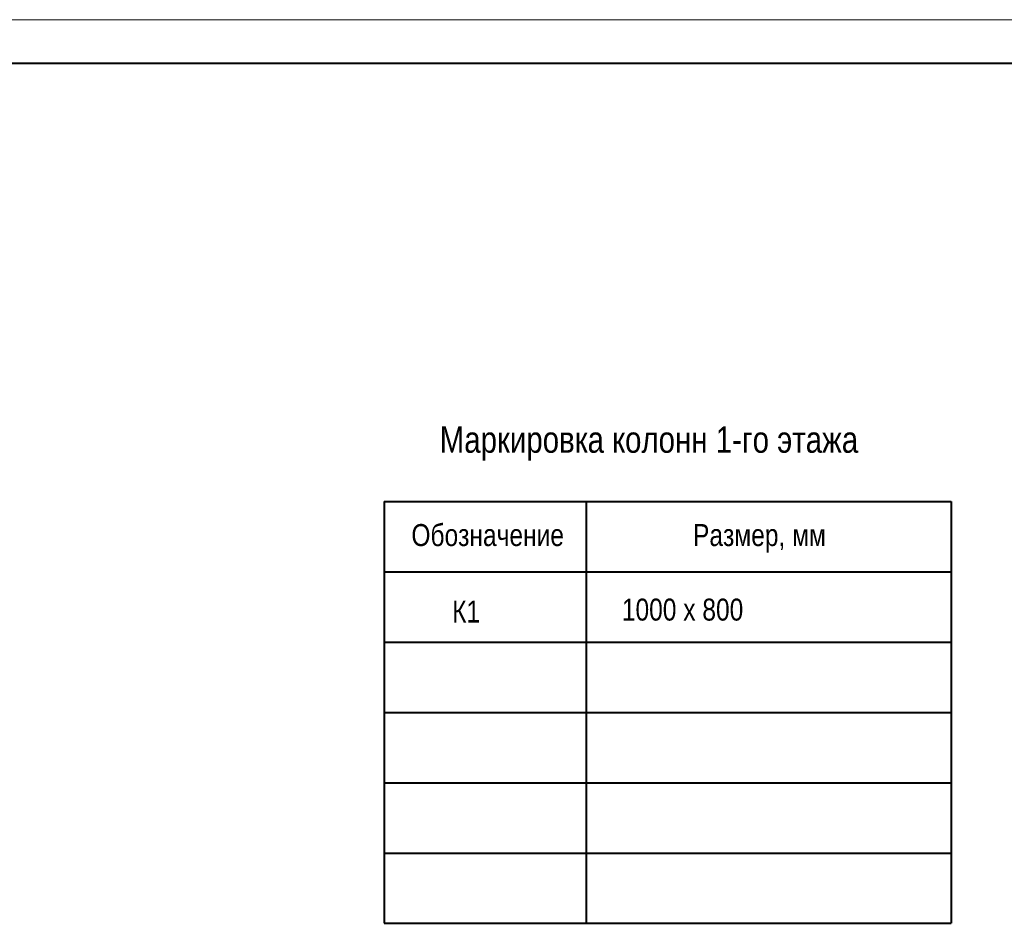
# Model space of a CAD drawing. Header units: inches. Extents: x -7172153 to -7050982, y 6177127 to 6261127.
# Tile 14 of 15: x -7127398 to -7104981, y 6240557 to 6261127. Entities that reach past the tile are written whole.
import ezdxf
from ezdxf.enums import TextEntityAlignment as Align

# ---------------------------------------------------------------- set-up
doc = ezdxf.new("R2010")
doc.units = ezdxf.units.IN
doc.header["$LTSCALE"] = 1000
doc.header["$MEASUREMENT"] = 0
doc.linetypes.add('CONT', pattern=[0.5, 0.5, 0])
for name, color, linetype, lineweight in [('СК-200-Р(амка)', 7, 'Continuous', 40), ('СК-210-Р-РАМКА ЛИНИИ ТОНКИЕ', 7, 'Continuous', 15), ('СК-443-Т-КОЛОННЫ', 5, 'Continuous', 13)]:
    doc.layers.add(name, color=color, linetype=linetype, lineweight=lineweight)
doc.styles.add('RUSS', font='arial.ttf', dxfattribs={"width": 0.8})

msp = doc.modelspace()

# ---------------------------------------------------------------- linework, layer by layer
at = {"layer": 'СК-200-Р(амка)'}
for p, q in [((-7054352.8, 6260126.7), (-7168152.8, 6260126.7)), ((-7119101.9, 6250156.5), (-7119101.9, 6240556.5)), ((-7119101.9, 6250156.5), (-7106192.5, 6250156.5)), ((-7114501.9, 6250156.5), (-7114501.9, 6240556.5)), ((-7106192.5, 6250156.5), (-7106192.5, 6240556.5)), ((-7119101.9, 6248556.5), (-7106192.5, 6248556.5)), ((-7119101.9, 6246956.5), (-7106192.5, 6246956.5)), ((-7119101.9, 6245356.5), (-7106192.5, 6245356.5)), ((-7119101.9, 6243756.5), (-7106192.5, 6243756.5)), ((-7119101.9, 6242156.5), (-7106192.5, 6242156.5)), ((-7119101.9, 6240556.5), (-7106192.5, 6240556.5)), ((-7119101.9, 6240556.5), (-7106192.5, 6240556.5))]:
    msp.add_line(p, q, dxfattribs=at)
at = {"layer": 'СК-210-Р-РАМКА ЛИНИИ ТОНКИЕ'}
msp.add_line((-7172152.8, 6261126.7), (-7053352.8, 6261126.7), dxfattribs=at)

# ---------------------------------------------------------------- texts
at = {"layer": 'СК-443-Т-КОЛОННЫ', "color": 7, "linetype": 'CONT', "style": 'RUSS', "width": 0.8}
for s, height, p in [('Маркировка колонн 1-го этажа', 600, (-7117835, 6251268.3)), ('Обозначение', 500, (-7118479.8, 6249144.8)), ('Размер, мм', 500, (-7112067, 6249144.8))]:
    msp.add_text(s, height=height, dxfattribs=at).set_placement(p)
for s, p in [('К1', (-7117551.2, 6247253.6)), ('1000 x 800', (-7113688.3, 6247297.9))]:
    msp.add_text(s, height=500, dxfattribs=at).set_placement(p, align=Align.BOTTOM_LEFT)

doc.saveas('drawing.dxf')
